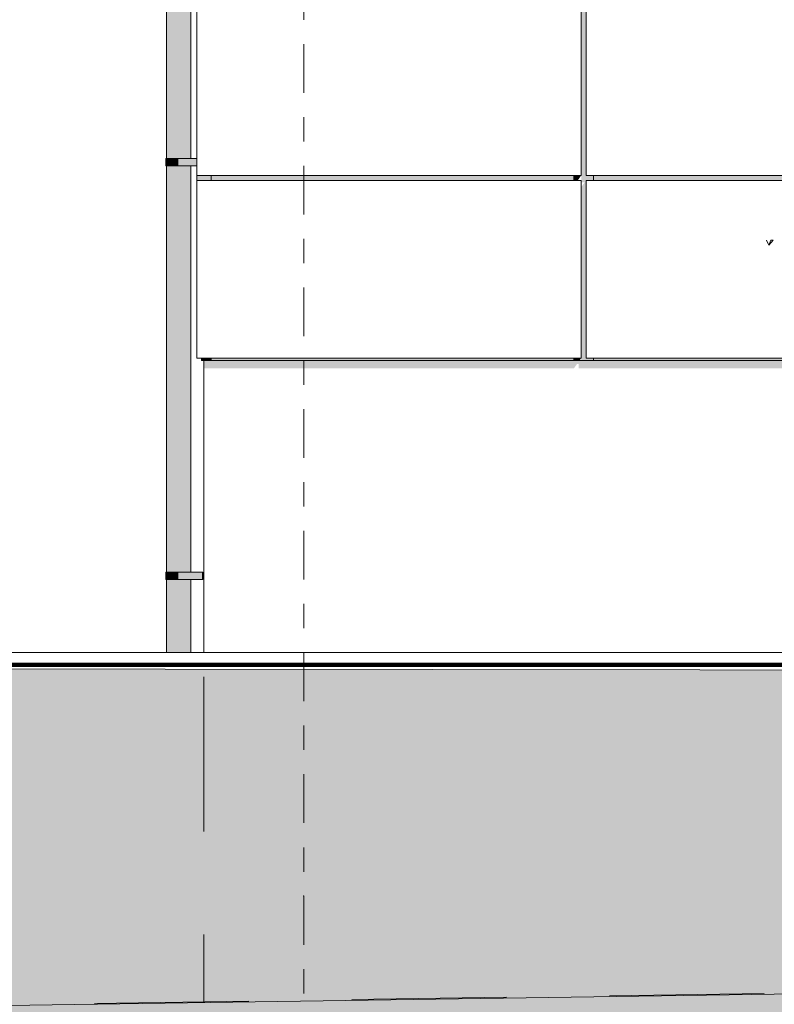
# Model space of a CAD drawing. Header units: metres. Extents: x -52 to 321, y -8 to 26.
# Tile 62 of 256: x -44.76 to -41.66, y -1.44 to 2.6. Entities that reach past the tile are written whole.
import ezdxf
from ezdxf.enums import TextEntityAlignment as Align

# ---------------------------------------------------------------- set-up
doc = ezdxf.new("R2010")
doc.units = ezdxf.units.M
doc.header["$MEASUREMENT"] = 0
doc.linetypes.add('Raster', pattern=[0.4, 0.2, -0.1, 0, -0.1])
doc.linetypes.add('Strichlinie weit', pattern=[1.058333, 0.635, -0.423333])
for name, color, linetype in [('10 Fassade', 7, 'Continuous'), ('10 Wand außen', 7, 'Continuous'), ('30 Dachentwässerung', 7, 'Continuous'), ('60 Auffüllung gesamt', 7, 'Continuous'), ('60 Gelände 2D Übersicht', 7, 'Continuous'), ('60 Gelände Hänle', 7, 'Continuous'), ('60 Pflanzen außen', 7, 'Continuous'), ('70 Kanal', 7, 'Continuous'), ('90 Achsraster', 7, 'Continuous'), ('94 Genehmigungsplanung Bemaßung', 7, 'Continuous')]:
    doc.layers.add(name, color=color, linetype=linetype)
doc.styles.add('ERSTELLTER_STIL_1', font='arial.ttf')
doc.styles.add('ERSTELLTER_STIL_2', font='arial.ttf')
doc.dimstyles.new('ERSTELLTER_STIL__1', dxfattribs={"dimtxt": 0.25, "dimasz": 0.19, "dimexe": 0.18, "dimexo": 0.1, "dimgap": 0, "dimtad": 1, "dimtih": 1, "dimtoh": 1, "dimzin": 0, "dimdsep": 46, "dimtxsty": 'ERSTELLTER_STIL_2', "dimblk": 'ARROWHEAD_6', "dimblk1": 'ARROWHEAD_6', "dimblk2": 'ARROWHEAD_6', "dimcen": 0.09, "dimclrd": 7, "dimclre": 7, "dimclrt": 7, "dimazin": 0, "dimtfac": 1, "dimtdec": 4, "dimtmove": 0, "dimatfit": 3, "dimfxl": 1, "dimtolj": 1, "dimtzin": 0, "dimarcsym": 0})
doc.dimstyles.new('ERSTELLTER_STIL__2', dxfattribs={"dimtxt": 0.2, "dimasz": 0.19, "dimexe": 0.18, "dimexo": 0.1, "dimgap": 0, "dimtad": 1, "dimzin": 0, "dimdsep": 46, "dimtxsty": 'ERSTELLTER_STIL_2', "dimblk": 'ARROWHEAD_10', "dimblk1": 'ARROWHEAD_10', "dimblk2": 'ARROWHEAD_10', "dimcen": 0.09, "dimclrd": 256, "dimclre": 256, "dimclrt": 256, "dimazin": 0, "dimtfac": 1, "dimtdec": 4, "dimtmove": 0, "dimatfit": 3, "dimfxl": 1, "dimtolj": 1, "dimtzin": 0, "dimarcsym": 0})
pattern_1 = [(45, (-33357.27905, 0), (-0.2121320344, 0.2121320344), []), (45, (-33357.34976, 0.0707), (-0.424264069, 0.424264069), []), (45, (-33357.4205, 0.1414), (-0.424264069, 0.424264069), []), (135, (-33357.49118, 0.21213), (0.07071067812, 0.07071067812), [0.3, -0.3])]

# ---------------------------------------------------------------- blocks, each defined once
blk = doc.blocks.new('Standard-Rastermarker[9]_1', base_point=(-43.5897, 10))
at = {"layer": '90 Achsraster', "color": 14, "linetype": 'Raster', "lineweight": 18, "true_color": 0xa80000}
for p, q in [((-43.5897, 9), (-43.5897, -1)), ((-43.5897, -1), (-43.5897, -2))]:
    blk.add_line(p, q, dxfattribs=at)
blk.add_point((-43.5897, -1), dxfattribs=at)
blk.add_point((-43.5897, -1), dxfattribs=at)
at = {"layer": '90 Achsraster', "color": 14, "lineweight": 18, "true_color": 0xa80000, "style": 'ERSTELLTER_STIL_1'}
for tag, p in [('AC_MarkerText_1_0', (-43.5897, 10.5)), ('AC_MarkerText_1_1', (-43.5897, -2.2))]:
    blk.add_attdef(tag, text='', height=0.3, rotation=360, dxfattribs=at).set_placement(p, align=Align.TOP_CENTER)
blk = doc.blocks.new('Sträucher 27[13]_1', base_point=(-41.0105, 0))
at = {"layer": '60 Pflanzen außen', "color": 8, "linetype": 'Continuous', "lineweight": 18}
for p, q in [((-41.6792, 1.6732), (-41.6884, 1.6939)), ((-41.6884, 1.6939), (-41.6792, 1.6732)), ((-41.6792, 1.6732), (-41.6607, 1.6939)), ((-41.67, 1.6939), (-41.6792, 1.6732)), ((-41.6607, 1.6939), (-41.67, 1.6939))]:
    blk.add_line(p, q, dxfattribs=at)
blk = doc.blocks.new('*D16', base_point=(-33357.279, 0))
at = {"layer": '94 Genehmigungsplanung Bemaßung', "color": 7, "linetype": 'Continuous', "lineweight": 13}
for p, q in [((-48.9997, 9.5481), (-48.9997, 9.9231)), ((-43.9997, 9.5481), (-43.9997, 9.9231)), ((-48.8997, 9.8356), (-49.0997, 9.6356)), ((-43.8997, 9.8356), (-44.0997, 9.6356)), ((-49.1497, 9.7356), (-48.9997, 9.7356)), ((-48.9997, 9.7356), (-43.9997, 9.7356))]:
    blk.add_line(p, q, dxfattribs=at)
at = {"layer": '94 Genehmigungsplanung Bemaßung', "color": 7, "lineweight": 13, "insert": (-46.8333, 9.7856), "char_height": 0.25, "attachment_point": 7, "style": 'ERSTELLTER_STIL_2'}
blk.add_mtext('\\A1;{\\pql;\\fArial|b0|i0|c0|p0;\\W1.000000;5,00}', dxfattribs=at)
blk = doc.blocks.new('ARROWHEAD_6')
at = {"color": 0, "linetype": 'Continuous', "lineweight": 0}
for p, q in [((-0.5, -0.5), (0.5, 0.5)), ((0, 0), (-1, 0))]:
    blk.add_line(p, q, dxfattribs=at)
blk = doc.blocks.new('*D18', base_point=(-33357.279, 0))
at = {"layer": '94 Genehmigungsplanung Bemaßung', "color": 7, "linetype": 'Continuous', "lineweight": 13}
for p, q in [((-43.9997, 9.5481), (-43.9997, 9.9231)), ((-28.1801, 9.5481), (-28.1801, 9.9231)), ((-43.8997, 9.8356), (-44.0997, 9.6356)), ((-28.2801, 9.6356), (-28.0801, 9.8356)), ((-43.9997, 9.7356), (-28.1801, 9.7356)), ((-28.1801, 9.7356), (-28.0301, 9.7356))]:
    blk.add_line(p, q, dxfattribs=at)
at = {"layer": '94 Genehmigungsplanung Bemaßung', "color": 7, "lineweight": 13, "insert": (-36.5189, 9.7856), "char_height": 0.25, "attachment_point": 7, "style": 'ERSTELLTER_STIL_2'}
blk.add_mtext('\\A1;{\\pql;\\fArial|b0|i0|c0|p0;\\W1.000000;15,82}', dxfattribs=at)
blk = doc.blocks.new('*D19', base_point=(-33357.279, 0))
at = {"layer": '94 Genehmigungsplanung Bemaßung', "color": 7, "linetype": 'Continuous', "lineweight": 13}
for p, q in [((-43.9997, 8.9588), (-43.9997, 9.3338)), ((-43.5897, 8.9588), (-43.5897, 9.3338)), ((-43.8997, 9.2463), (-44.0997, 9.0463)), ((-43.4897, 9.2463), (-43.6897, 9.0463)), ((-44.1497, 9.1463), (-43.9997, 9.1463)), ((-43.9997, 9.1463), (-43.5897, 9.1463))]:
    blk.add_line(p, q, dxfattribs=at)
at = {"layer": '94 Genehmigungsplanung Bemaßung', "color": 7, "lineweight": 13, "insert": (-44.481, 9.1963), "char_height": 0.25, "attachment_point": 7, "style": 'ERSTELLTER_STIL_2'}
blk.add_mtext('\\A1;{\\pql;\\fArial|b0|i0|c0|p0;\\W1.000000;41}', dxfattribs=at)
blk = doc.blocks.new('*D26', base_point=(-33357.279, 0))
at = {"layer": '60 Gelände 2D Übersicht', "linetype": 'Continuous', "lineweight": 18, "true_color": 0xf50000}
for points in [[(-45.0397, -0.05), (-45.1397, -0.15), (-44.9397, -0.15)], [(-45.0397, -1.4343), (-44.9397, -1.3343), (-45.1397, -1.3343)]]:
    blk.add_hatch(color=1, dxfattribs=at).paths.add_polyline_path(points)
at = {"layer": '60 Gelände 2D Übersicht', "color": 1, "linetype": 'Continuous', "lineweight": 18, "true_color": 0xf50000}
for p, q in [((-44.8522, -0.05), (-45.2272, -0.05)), ((-45.0397, -0.05), (-45.1397, -0.15)), ((-45.0397, -0.05), (-44.9397, -0.15)), ((-44.9397, -0.15), (-45.1397, -0.15)), ((-45.0397, -1.3343), (-45.0397, -0.15)), ((-45.1397, -1.3343), (-44.9397, -1.3343)), ((-45.0397, -1.4343), (-45.1397, -1.3343)), ((-45.0397, -1.4343), (-44.9397, -1.3343)), ((-44.8522, -1.4343), (-45.2272, -1.4343))]:
    blk.add_line(p, q, dxfattribs=at)
at = {"layer": '60 Gelände 2D Übersicht', "color": 1, "lineweight": 18, "true_color": 0xf50000, "insert": (-45.0317, -1.0594), "char_height": 0.2, "attachment_point": 7, "rotation": 90, "style": 'ERSTELLTER_STIL_2'}
blk.add_mtext('\\A1;{\\pql;\\fArial|b0|i0|c0|p0;\\W1.000000;1,38\\fArial|b0|i0|c0|p0;\\W1.000000;\\A1{\\H.66x;\\S5^  ;}}', dxfattribs=at)
blk = doc.blocks.new('ARROWHEAD_10')
at = {"linetype": 'Continuous', "lineweight": 0}
blk.add_hatch(color=0, dxfattribs=at).paths.add_polyline_path([(-0.525, 0.525), (0, 0), (-0.525, -0.525)])
at = {"color": 0, "linetype": 'Continuous', "lineweight": 0}
blk.add_line((0, 0), (-1, 0), dxfattribs=at)

msp = doc.modelspace()

# ---------------------------------------------------------------- hatches: boundary and pattern name
at = {"layer": '10 Fassade', "linetype": 'Continuous', "lineweight": 0, "true_color": 0x000000}
for points in [[(-42.4497, 5.71), (-42.4797, 5.71), (-42.4797, 5.69), (-42.4497, 5.69), (-42.4497, 4.96), (-42.4497, 4.94), (-42.4497, 4.9317), (-42.4355, 4.9317), (-42.4497, 4.9117), (-42.4497, 4.21), (-42.4497, 4.19), (-42.4497, 4.1817), (-42.4355, 4.1817), (-42.4497, 4.1617), (-42.4497, 3.46), (-42.4497, 3.44), (-42.4497, 3.4317), (-42.4355, 3.4317), (-42.4497, 3.4117), (-42.4497, 2.71), (-42.4497, 2.69), (-42.4497, 2.6817), (-42.4355, 2.6817), (-42.4497, 2.6617), (-42.4497, 1.96), (-42.4497, 1.94), (-42.4497, 1.9317), (-42.4355, 1.9317), (-42.4497, 1.9117), (-42.4497, 1.21), (-42.4497, 1.2), (-42.3997, 1.2), (-42.3997, 1.21), (-42.4297, 1.21), (-42.4297, 1.94), (-42.3997, 1.94), (-42.3997, 1.96), (-42.4297, 1.96), (-42.4297, 2.69), (-42.3997, 2.69), (-42.3997, 2.71), (-42.4297, 2.71), (-42.4297, 3.44), (-42.3997, 3.44), (-42.3997, 3.46), (-42.4297, 3.46), (-42.4297, 4.19), (-42.3997, 4.19), (-42.3997, 4.21), (-42.4297, 4.21), (-42.4297, 4.94), (-42.3997, 4.94), (-42.3997, 4.96), (-42.4297, 4.96), (-42.4297, 5.69), (-42.3997, 5.69), (-42.3997, 5.71), (-42.4297, 5.71), (-42.4297, 6.2021), (-42.4497, 6.1993)], [(-43.9702, 1.96), (-43.9702, 1.94), (-42.4797, 1.94), (-42.4797, 1.96)], [(-42.4797, 1.94), (-42.4638, 1.94), (-42.4497, 1.96), (-42.4797, 1.96)], [(-42.3997, 1.94), (-39.9297, 1.94), (-39.9297, 1.96), (-42.3997, 1.96)], [(-44.0097, 1.21), (-44.0097, 1.2), (-43.9702, 1.2), (-43.9702, 1.21)], [(-42.4797, 1.21), (-43.9702, 1.21), (-43.9702, 1.2), (-42.4797, 1.2)], [(-42.4797, 1.2), (-42.4567, 1.2), (-42.4497, 1.21), (-42.4797, 1.21)], [(-42.3997, 1.21), (-42.3997, 1.2), (-39.9297, 1.2), (-39.9297, 1.21)]]:
    msp.add_hatch(color=18, dxfattribs=at).paths.add_polyline_path(points)
at = {"layer": '10 Wand außen', "linetype": 'Continuous', "lineweight": 0, "true_color": 0x000000}
for points in [[(-44.0297, 1.96), (-44.0297, 1.94), (-43.9702, 1.94), (-43.9702, 1.96)], [(-43.9997, 1.2), (-43.9997, 1.1676), (-42.4797, 1.1676), (-42.4667, 1.1859), (-42.4597, 1.1859), (-42.4597, 1.1676), (-39.9297, 1.1676), (-39.9167, 1.1859), (-39.9097, 1.1859), (-39.9097, 1.1676), (-37.3797, 1.1676), (-37.3667, 1.1859), (-37.3597, 1.1859), (-37.3597, 1.1676), (-34.8297, 1.1676), (-34.8167, 1.1859), (-34.8097, 1.1859), (-34.8097, 1.1676), (-32.2797, 1.1676), (-32.2667, 1.1859), (-32.2597, 1.1859), (-32.2597, 1.1676), (-30.783, 1.1676), (-31.5725, 0.051), (-31.5725, 0), (-30.1943, 0), (-30.1943, 1.2)]]:
    msp.add_hatch(color=18, dxfattribs=at).paths.add_polyline_path(points)
at = {"layer": '30 Dachentwässerung', "linetype": 'Continuous', "lineweight": 0, "true_color": 0x000000}
for points in [[(-44.1476, 3.7), (-44.1543, 3.7), (-44.1543, 2.03), (-44.1476, 2.03)], [(-44.1293, 3.7), (-44.1476, 3.7), (-44.1476, 2.03), (-44.1293, 2.03)], [(-44.1043, 3.7), (-44.1293, 3.7), (-44.1293, 2.03), (-44.1043, 2.03)], [(-44.0793, 3.7), (-44.1043, 3.7), (-44.1043, 2.03), (-44.0793, 2.03)], [(-44.061, 3.7), (-44.0793, 3.7), (-44.0793, 2.03), (-44.061, 2.03)], [(-44.0543, 3.7), (-44.061, 3.7), (-44.061, 2.03), (-44.0543, 2.03)], [(-44.1564, 2.03), (-44.1564, 2), (-44.1495, 2), (-44.1495, 2.03)], [(-44.1495, 2), (-44.1304, 2), (-44.1304, 2.03), (-44.1495, 2.03)], [(-44.1304, 2), (-44.1044, 2), (-44.1044, 2.03), (-44.1304, 2.03)], [(-44.1044, 2), (-44.0297, 2), (-44.0297, 2.03), (-44.1044, 2.03)], [(-44.1476, 2), (-44.1543, 2), (-44.1543, 0.33), (-44.1476, 0.33)], [(-44.1476, 0.33), (-44.1293, 0.33), (-44.1293, 2), (-44.1476, 2)], [(-44.1043, 2), (-44.1293, 2), (-44.1293, 0.33), (-44.1043, 0.33)], [(-44.1043, 2), (-44.1043, 0.33), (-44.0793, 0.33), (-44.0793, 2)], [(-44.0793, 2), (-44.0793, 0.33), (-44.061, 0.33), (-44.061, 2)], [(-44.061, 2), (-44.061, 0.33), (-44.0543, 0.33), (-44.0543, 2)], [(-44.1564, 0.33), (-44.1564, 0.3), (-44.1495, 0.3), (-44.1495, 0.33)], [(-44.1495, 0.3), (-44.1304, 0.3), (-44.1304, 0.33), (-44.1495, 0.33)], [(-44.1304, 0.3), (-44.1044, 0.3), (-44.1044, 0.33), (-44.1304, 0.33)], [(-44.1044, 0.3), (-44.0064, 0.3), (-44.0064, 0.33), (-44.1044, 0.33)], [(-44.0064, 0.3), (-44.0044, 0.3), (-44.0044, 0.33), (-44.0064, 0.33)], [(-44.1543, 0.3), (-44.1543, 0), (-44.1476, 0), (-44.1476, 0.3)], [(-44.1476, 0), (-44.1293, 0), (-44.1293, 0.3), (-44.1476, 0.3)], [(-44.1043, 0.3), (-44.1293, 0.3), (-44.1293, 0), (-44.1043, 0)], [(-44.1043, 0), (-44.0793, 0), (-44.0793, 0.3), (-44.1043, 0.3)], [(-44.0793, 0), (-44.061, 0), (-44.061, 0.3), (-44.0793, 0.3)], [(-44.061, 0), (-44.0543, 0), (-44.0543, 0.3), (-44.061, 0.3)]]:
    msp.add_hatch(color=18, dxfattribs=at).paths.add_polyline_path(points)
at = {"layer": '60 Auffüllung gesamt', "linetype": 'Continuous', "lineweight": 18, "true_color": 0xffa8a8}
h = msp.add_hatch(dxfattribs=at)
h.set_pattern_fill('Boden__gewachsen_0001', color=21, style=0, pattern_type=2)
h.set_pattern_definition(pattern_1)
h.paths.add_polyline_path([(-48.9814, -1.5114), (-24.135, -1.1438), (-23.6308, -1.151), (-23.087, -1.1586), (-22.4997, -1.1668), (-21.8502, -1.1758), (-18.6463, -1.1089), (-18.4807, -1.0913), (-18.1236, -1.0541), (-17.7313, -1.0138), (-17.2998, -0.9702), (-16.8243, -0.9228), (-16.2997, -0.8712), (-15.7195, -0.815), (-15.5017, -0.7941), (-15.5017, -2.5), (-15.5015, -2.5), (-15.5015, -0.2), (-16.6786, -0.1801), (-18.5762, -0.148), (-19.6107, -0.1307), (-20.5269, -0.1156), (-21.262, -0.1035), (-21.8659, -0.0937), (-22.3716, -0.0856), (-22.5958, -0.082), (-22.9989, -0.0761), (-23.524, -0.0684), (-23.9467, -0.0622), (-24.295, -0.0572), (-24.5874, -0.053), (-24.837, -0.0495), (-25.0528, -0.0465), (-25.2417, -0.0439), (-25.4087, -0.0416), (-25.5576, -0.0395), (-25.6916, -0.0377), (-25.7539, -0.0369), (-30.9796, -0.0848), (-45.2584, -0.0671), (-45.6871, -0.171), (-48.9814, -1.4242)])
at = {"layer": '60 Gelände Hänle', "linetype": 'Continuous', "lineweight": 18, "true_color": 0x9f9f9f}
h = msp.add_hatch(dxfattribs=at)
h.set_pattern_fill('Boden__gewachsen_0001', color=253, style=0, pattern_type=2)
h.set_pattern_definition(pattern_1)
h.paths.add_polyline_path([(-51.1091, -1.5765), (-51.1091, -3.1), (-15.5017, -3.1), (-15.5017, -0.7941), (-15.7195, -0.815), (-16.2997, -0.8712), (-16.8243, -0.9228), (-17.2998, -0.9702), (-17.7313, -1.0138), (-18.1236, -1.0541), (-18.4807, -1.0913), (-18.6463, -1.1089), (-21.8502, -1.1758), (-22.4997, -1.1668), (-23.087, -1.1586), (-23.6308, -1.151), (-24.135, -1.1438), (-49.2009, -1.5147), (-50.7991, -1.5387)])

# ---------------------------------------------------------------- linework, layer by layer
at = {"layer": '10 Fassade', "color": 7, "linetype": 'Continuous', "lineweight": 13}
for p, q in [((-44.0297, 1.96), (-44.0297, 2.69)), ((-42.4497, 1.96), (-42.4497, 2.69)), ((-42.4297, 1.96), (-42.4297, 2.69)), ((-42.4497, 1.96), (-44.0297, 1.96)), ((-43.9702, 1.94), (-43.9702, 1.96)), ((-42.4797, 1.94), (-42.4797, 1.96)), ((-39.8997, 1.96), (-42.4297, 1.96)), ((-42.3997, 1.94), (-42.3997, 1.96)), ((-42.4497, 1.94), (-44.0297, 1.94)), ((-44.0297, 1.21), (-44.0297, 1.94)), ((-42.4497, 1.21), (-42.4497, 1.94)), ((-39.8997, 1.94), (-42.4297, 1.94)), ((-42.4297, 1.21), (-42.4297, 1.94)), ((-42.4497, 1.21), (-44.0297, 1.21)), ((-44.0097, 1.2), (-44.0097, 1.21)), ((-44.0097, 1.2), (-43.9997, 1.2)), ((-43.9702, 1.2), (-43.9702, 1.21)), ((-42.4797, 1.2), (-42.4797, 1.21)), ((-42.3997, 1.2), (-42.4797, 1.2)), ((-39.8997, 1.21), (-42.4297, 1.21)), ((-42.3997, 1.2), (-42.3997, 1.21))]:
    msp.add_line(p, q, dxfattribs=at)
at = {"layer": '10 Wand außen', "color": 7, "linetype": 'Continuous', "lineweight": 13}
for p, q in [((-44.0297, 1.96), (-44.0297, 1.94)), ((-42.4797, 1.2), (-43.9997, 1.2)), ((-43.9997, 1.2), (-43.9997, 0)), ((-39.9297, 1.2), (-42.3997, 1.2))]:
    msp.add_line(p, q, dxfattribs=at)
at = {"layer": '30 Dachentwässerung', "color": 7, "linetype": 'Continuous', "lineweight": 13}
for p, q in [((-44.1543, 3.7), (-44.1543, 2.03)), ((-44.0543, 3.7), (-44.0543, 2.03)), ((-44.1564, 2.03), (-44.1495, 2.03)), ((-44.1564, 2), (-44.1564, 2.03)), ((-44.1495, 2.03), (-44.1304, 2.03)), ((-44.1304, 2.03), (-44.1044, 2.03)), ((-44.1044, 2.03), (-44.0297, 2.03)), ((-44.1564, 2), (-44.1495, 2)), ((-44.1543, 2), (-44.1543, 0.33)), ((-44.1495, 2), (-44.1304, 2)), ((-44.1304, 2), (-44.1044, 2)), ((-44.1044, 2), (-44.0297, 2)), ((-44.0543, 2), (-44.0543, 0.33)), ((-44.1564, 0.33), (-44.1495, 0.33)), ((-44.1564, 0.3), (-44.1564, 0.33)), ((-44.1495, 0.33), (-44.1304, 0.33)), ((-44.1304, 0.33), (-44.1044, 0.33)), ((-44.1044, 0.33), (-44.0064, 0.33)), ((-44.0064, 0.33), (-44.0044, 0.33)), ((-44.0064, 0.3), (-44.0064, 0.33)), ((-44.0044, 0.3), (-44.0044, 0.33)), ((-44.1564, 0.3), (-44.1495, 0.3)), ((-44.1543, 0.3), (-44.1543, 0)), ((-44.1495, 0.3), (-44.1304, 0.3)), ((-44.1304, 0.3), (-44.1044, 0.3)), ((-44.1044, 0.3), (-44.0064, 0.3)), ((-44.0543, 0.3), (-44.0543, 0)), ((-44.0064, 0.3), (-44.0044, 0.3))]:
    msp.add_line(p, q, dxfattribs=at)
at = {"layer": '60 Auffüllung gesamt', "color": 8, "linetype": 'Continuous', "lineweight": 18}
msp.add_line((-30.1943, 0), (-45.2051, 0), dxfattribs=at)
at = {"layer": '60 Auffüllung gesamt', "color": 7, "linetype": 'Continuous', "lineweight": 18, "flags": 128}
msp.add_lwpolyline([(-25.7539, -0.0369), (-30.9796, -0.0848), (-45.2584, -0.0671), (-45.6871, -0.171), (-48.9814, -1.4242)], dxfattribs=at)
at = {"layer": '60 Gelände 2D Übersicht', "color": 7, "linetype": 'Continuous', "lineweight": 100}
msp.add_line((-28.0172, -0.05), (-45.434, -0.05), dxfattribs=at)
at = {"layer": '60 Gelände 2D Übersicht', "color": 1, "linetype": 'Strichlinie weit', "lineweight": 18, "true_color": 0xf50000}
for p, q in [((-43.9997, -0.1), (-43.9997, -1.4343)), ((-50.7991, -1.535), (-28.5897, -1.206))]:
    msp.add_line(p, q, dxfattribs=at)
at = {"layer": '60 Gelände Hänle', "color": 7, "linetype": 'Continuous', "lineweight": 18, "flags": 128}
msp.add_lwpolyline([(-15.5017, -0.7941), (-15.7195, -0.815), (-16.2997, -0.8712), (-16.8243, -0.9228), (-17.2998, -0.9702), (-17.7313, -1.0138), (-18.1236, -1.0541), (-18.4807, -1.0913), (-18.6463, -1.1089), (-21.8502, -1.1758), (-22.4997, -1.1668), (-23.087, -1.1586), (-23.6308, -1.151), (-24.135, -1.1438), (-48.9814, -1.5114)], dxfattribs=at)
at = {"layer": '70 Kanal', "color": 7, "linetype": 'Strichlinie weit', "lineweight": 13}
msp.add_line((-28.2523, 0), (-44.0543, 0), dxfattribs=at)

# ---------------------------------------------------------------- block references
at = {"layer": '60 Pflanzen außen', "color": 8, "linetype": 'Continuous', "lineweight": 18}
msp.add_blockref('Sträucher 27[13]_1', (-41.0105, 0), dxfattribs=at)
at = {"layer": '90 Achsraster', "color": 7, "linetype": 'Continuous', "lineweight": 18}
msp.add_blockref('Standard-Rastermarker[9]_1', (-43.5897, 10), dxfattribs=at)

# ---------------------------------------------------------------- dimensions: what is measured, and where the dimension line sits
at = {"layer": '60 Gelände 2D Übersicht', "color": 1, "linetype": 'Continuous', "lineweight": 18, "true_color": 0xf50000}
dim = msp.add_linear_dim(base=(-45.0397, -0.05), p1=(-43.9997, -1.4343), p2=(-45.434, -0.05), angle=90, dimstyle='ERSTELLTER_STIL__2', dxfattribs=at)
dim.commit()
dim.dimension.update_dxf_attribs({"geometry": '*D26', "text_midpoint": (-45.1797, -0.5312), "dimtype": 160, "text_rotation": 90})
at = {"layer": '94 Genehmigungsplanung Bemaßung', "color": 7, "linetype": 'Continuous', "lineweight": 13}
for base, p1, p2, picture, middle in [((-43.9997, 9.7356), (-48.9997, 10.4507), (-43.9997, 1.2), '*D16', (-46.5097, 9.9106)), ((-43.5897, 9.1463), (-43.9997, 1.2), (-43.5897, 10.35), '*D19', (-44.2908, 9.3213)), ((-28.1801, 9.7356), (-43.9997, 1.2), (-28.1801, 1.2), '*D18', (-36.1001, 9.9106))]:
    dim = msp.add_linear_dim(base=base, p1=p1, p2=p2, dimstyle='ERSTELLTER_STIL__1', dxfattribs=at)
    dim.commit()
    dim.dimension.update_dxf_attribs({"geometry": picture, "text_midpoint": middle, "dimtype": 160})

doc.saveas('drawing.dxf')
